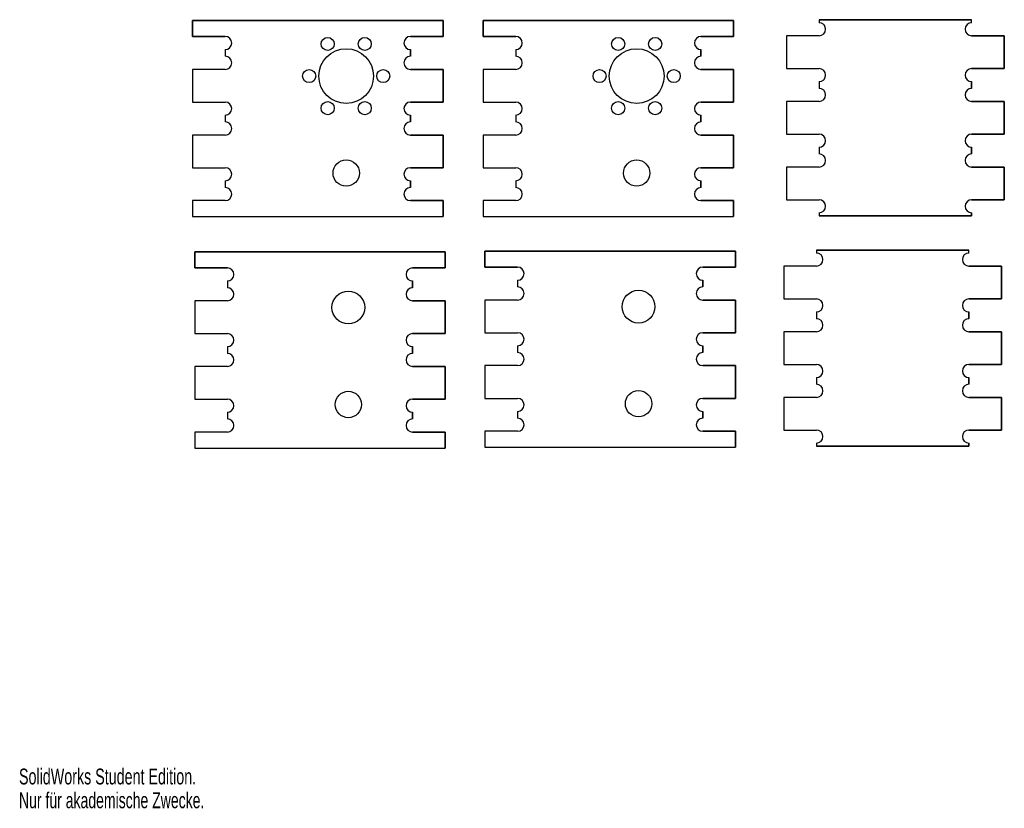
# Model space of a CAD drawing. Extents: x 0 to 452, y 2 to 364.
import ezdxf
from ezdxf.enums import TextEntityAlignment as Align

# ---------------------------------------------------------------- set-up
doc = ezdxf.new("R2010")
doc.units = 0
doc.header["$LTSCALE"] = 0.5
doc.linetypes.add('SLD-DURCHGEHEND', pattern=[0])
doc.layers.get('0').update_dxf_attribs({"linetype": 'CONTINUOUS'})

msp = doc.modelspace()

# ---------------------------------------------------------------- linework, layer by layer
at = {"color": 7, "linetype": 'SLD-DURCHGEHEND'}
for p, q in [((79.64, 363.56), (194.64, 363.56)), ((79.64, 356.21), (79.64, 363.56)), ((79.64, 363.56), (79.64, 356.21)), ((194.64, 363.56), (79.64, 363.56)), ((194.64, 363.56), (194.64, 356.21)), ((194.64, 356.21), (194.64, 363.56)), ((212.93, 363.56), (327.93, 363.56)), ((212.93, 356.21), (212.93, 363.56)), ((212.93, 363.56), (212.93, 356.21)), ((327.93, 363.56), (212.93, 363.56)), ((327.93, 363.56), (327.93, 356.21)), ((327.93, 356.21), (327.93, 363.56)), ((367.13, 363.91), (367.13, 362.51)), ((367.13, 363.91), (437.13, 363.91)), ((367.13, 363.91), (367.13, 362.51)), ((437.13, 363.91), (367.13, 363.91)), ((437.13, 362.51), (437.13, 363.91)), ((437.13, 362.51), (437.13, 363.91)), ((94.64, 356.21), (79.64, 356.21)), ((79.64, 356.21), (94.64, 356.21)), ((194.64, 356.21), (179.64, 356.21)), ((179.64, 356.21), (194.64, 356.21)), ((227.93, 356.21), (212.93, 356.21)), ((212.93, 356.21), (227.93, 356.21)), ((327.93, 356.21), (312.93, 356.21)), ((312.93, 356.21), (327.93, 356.21)), ((367.13, 356.51), (352.13, 356.51)), ((352.13, 356.51), (352.13, 341.51)), ((352.13, 356.51), (352.13, 341.51)), ((367.13, 356.51), (352.13, 356.51)), ((437.13, 356.51), (452.13, 356.51)), ((452.13, 356.51), (437.13, 356.51)), ((452.13, 356.51), (452.13, 341.51)), ((452.13, 341.51), (452.13, 356.51)), ((94.64, 350.21), (94.64, 347.11)), ((94.64, 350.21), (94.64, 347.11)), ((179.64, 350.21), (179.64, 347.11)), ((179.64, 347.11), (179.64, 350.21)), ((227.93, 350.21), (227.93, 347.11)), ((227.93, 350.21), (227.93, 347.11)), ((312.93, 350.21), (312.93, 347.11)), ((312.93, 347.11), (312.93, 350.21)), ((94.64, 341.11), (79.64, 341.11)), ((79.64, 341.11), (79.64, 326.11)), ((79.64, 341.11), (79.64, 326.11)), ((94.64, 341.11), (79.64, 341.11)), ((179.64, 341.11), (194.64, 341.11)), ((194.64, 341.11), (179.64, 341.11)), ((194.64, 341.11), (194.64, 326.11)), ((194.64, 326.11), (194.64, 341.11)), ((227.93, 341.11), (212.93, 341.11)), ((212.93, 341.11), (212.93, 326.11)), ((212.93, 341.11), (212.93, 326.11)), ((227.93, 341.11), (212.93, 341.11)), ((312.93, 341.11), (327.93, 341.11)), ((327.93, 341.11), (312.93, 341.11)), ((327.93, 341.11), (327.93, 326.11)), ((327.93, 326.11), (327.93, 341.11)), ((352.13, 341.51), (367.13, 341.51)), ((352.13, 341.51), (367.13, 341.51)), ((452.13, 341.51), (437.13, 341.51)), ((437.13, 341.51), (452.13, 341.51)), ((367.13, 335.51), (367.13, 332.41)), ((367.13, 335.51), (367.13, 332.41)), ((437.13, 335.51), (437.13, 332.41)), ((437.13, 332.41), (437.13, 335.51)), ((79.64, 326.11), (94.64, 326.11)), ((79.64, 326.11), (94.64, 326.11)), ((194.64, 326.11), (179.64, 326.11)), ((179.64, 326.11), (194.64, 326.11)), ((212.93, 326.11), (227.93, 326.11)), ((212.93, 326.11), (227.93, 326.11)), ((327.93, 326.11), (312.93, 326.11)), ((312.93, 326.11), (327.93, 326.11)), ((367.13, 326.41), (352.13, 326.41)), ((352.13, 326.41), (352.13, 311.41)), ((352.13, 326.41), (352.13, 311.41)), ((367.13, 326.41), (352.13, 326.41)), ((437.13, 326.41), (452.13, 326.41)), ((452.13, 326.41), (437.13, 326.41)), ((452.13, 326.41), (452.13, 311.41)), ((452.13, 311.41), (452.13, 326.41)), ((94.64, 320.11), (94.64, 317.01)), ((94.64, 320.11), (94.64, 317.01)), ((179.64, 320.11), (179.64, 317.01)), ((179.64, 317.01), (179.64, 320.11)), ((227.93, 320.11), (227.93, 317.01)), ((227.93, 320.11), (227.93, 317.01)), ((312.93, 320.11), (312.93, 317.01)), ((312.93, 317.01), (312.93, 320.11)), ((94.64, 311.01), (79.64, 311.01)), ((79.64, 311.01), (79.64, 296.01)), ((79.64, 311.01), (79.64, 296.01)), ((94.64, 311.01), (79.64, 311.01)), ((179.64, 311.01), (194.64, 311.01)), ((194.64, 311.01), (179.64, 311.01)), ((194.64, 311.01), (194.64, 296.01)), ((194.64, 296.01), (194.64, 311.01)), ((227.93, 311.01), (212.93, 311.01)), ((212.93, 311.01), (212.93, 296.01)), ((212.93, 311.01), (212.93, 296.01)), ((227.93, 311.01), (212.93, 311.01)), ((312.93, 311.01), (327.93, 311.01)), ((327.93, 311.01), (312.93, 311.01)), ((327.93, 311.01), (327.93, 296.01)), ((327.93, 296.01), (327.93, 311.01)), ((352.13, 311.41), (367.13, 311.41)), ((352.13, 311.41), (367.13, 311.41)), ((452.13, 311.41), (437.13, 311.41)), ((437.13, 311.41), (452.13, 311.41)), ((367.13, 305.41), (367.13, 302.31)), ((367.13, 305.41), (367.13, 302.31)), ((437.13, 305.41), (437.13, 302.31)), ((437.13, 302.31), (437.13, 305.41)), ((79.64, 296.01), (94.64, 296.01)), ((79.64, 296.01), (94.64, 296.01)), ((194.64, 296.01), (179.64, 296.01)), ((179.64, 296.01), (194.64, 296.01)), ((212.93, 296.01), (227.93, 296.01)), ((212.93, 296.01), (227.93, 296.01)), ((327.93, 296.01), (312.93, 296.01)), ((312.93, 296.01), (327.93, 296.01)), ((352.13, 296.31), (352.13, 281.31)), ((367.13, 296.31), (352.13, 296.31)), ((352.13, 296.31), (352.13, 281.31)), ((367.13, 296.31), (352.13, 296.31)), ((437.13, 296.31), (452.13, 296.31)), ((452.13, 296.31), (437.13, 296.31)), ((452.13, 296.31), (452.13, 281.31)), ((452.13, 281.31), (452.13, 296.31)), ((94.64, 290.01), (94.64, 286.91)), ((94.64, 290.01), (94.64, 286.91)), ((179.64, 290.01), (179.64, 286.91)), ((179.64, 286.91), (179.64, 290.01)), ((227.93, 290.01), (227.93, 286.91)), ((227.93, 290.01), (227.93, 286.91)), ((312.93, 290.01), (312.93, 286.91)), ((312.93, 286.91), (312.93, 290.01)), ((94.64, 280.91), (79.64, 280.91)), ((79.64, 280.91), (79.64, 273.56)), ((94.64, 280.91), (79.64, 280.91)), ((79.64, 280.91), (79.64, 273.56)), ((179.64, 280.91), (194.64, 280.91)), ((194.64, 280.91), (179.64, 280.91)), ((194.64, 280.91), (194.64, 273.56)), ((194.64, 273.56), (194.64, 280.91)), ((227.93, 280.91), (212.93, 280.91)), ((212.93, 280.91), (212.93, 273.56)), ((227.93, 280.91), (212.93, 280.91)), ((212.93, 280.91), (212.93, 273.56)), ((312.93, 280.91), (327.93, 280.91)), ((327.93, 280.91), (312.93, 280.91)), ((327.93, 280.91), (327.93, 273.56)), ((327.93, 273.56), (327.93, 280.91)), ((352.13, 281.31), (367.13, 281.31)), ((352.13, 281.31), (367.13, 281.31)), ((452.13, 281.31), (437.13, 281.31)), ((437.13, 281.31), (452.13, 281.31)), ((79.64, 273.56), (194.64, 273.56)), ((79.64, 273.56), (194.64, 273.56)), ((212.93, 273.56), (327.93, 273.56)), ((212.93, 273.56), (327.93, 273.56)), ((367.13, 275.31), (367.13, 273.91)), ((367.13, 275.31), (367.13, 273.91)), ((437.13, 273.91), (367.13, 273.91)), ((367.13, 273.91), (437.13, 273.91)), ((437.13, 275.31), (437.13, 273.91)), ((437.13, 273.91), (437.13, 275.31)), ((213.79, 257.76), (328.79, 257.76)), ((213.79, 250.41), (213.79, 257.76)), ((213.79, 257.76), (213.79, 250.41)), ((328.79, 257.76), (213.79, 257.76)), ((328.79, 257.76), (328.79, 250.41)), ((328.79, 250.41), (328.79, 257.76)), ((365.9, 258.25), (365.9, 256.85)), ((365.9, 258.25), (435.9, 258.25)), ((365.9, 258.25), (365.9, 256.85)), ((435.9, 258.25), (365.9, 258.25)), ((435.9, 256.85), (435.9, 258.25)), ((435.9, 256.85), (435.9, 258.25)), ((80.62, 257.39), (195.62, 257.39)), ((80.62, 250.04), (80.62, 257.39)), ((80.62, 257.39), (80.62, 250.04)), ((195.62, 257.39), (80.62, 257.39)), ((195.62, 257.39), (195.62, 250.04)), ((195.62, 250.04), (195.62, 257.39)), ((95.62, 250.04), (80.62, 250.04)), ((80.62, 250.04), (95.62, 250.04)), ((195.62, 250.04), (180.62, 250.04)), ((180.62, 250.04), (195.62, 250.04)), ((228.79, 250.41), (213.79, 250.41)), ((213.79, 250.41), (228.79, 250.41)), ((328.79, 250.41), (313.79, 250.41)), ((313.79, 250.41), (328.79, 250.41)), ((365.9, 250.85), (350.9, 250.85)), ((350.9, 250.85), (350.9, 235.85)), ((350.9, 250.85), (350.9, 235.85)), ((365.9, 250.85), (350.9, 250.85)), ((435.9, 250.85), (450.9, 250.85)), ((450.9, 250.85), (435.9, 250.85)), ((450.9, 250.85), (450.9, 235.85)), ((450.9, 235.85), (450.9, 250.85)), ((95.62, 244.04), (95.62, 240.94)), ((95.62, 244.04), (95.62, 240.94)), ((180.62, 244.04), (180.62, 240.94)), ((180.62, 240.94), (180.62, 244.04)), ((228.79, 244.41), (228.79, 241.31)), ((228.79, 244.41), (228.79, 241.31)), ((313.79, 244.41), (313.79, 241.31)), ((313.79, 241.31), (313.79, 244.41)), ((95.62, 234.94), (80.62, 234.94)), ((80.62, 234.94), (80.62, 219.94)), ((80.62, 234.94), (80.62, 219.94)), ((95.62, 234.94), (80.62, 234.94)), ((180.62, 234.94), (195.62, 234.94)), ((195.62, 234.94), (180.62, 234.94)), ((195.62, 234.94), (195.62, 219.94)), ((195.62, 219.94), (195.62, 234.94)), ((228.79, 235.31), (213.79, 235.31)), ((213.79, 235.31), (213.79, 220.31)), ((213.79, 235.31), (213.79, 220.31)), ((228.79, 235.31), (213.79, 235.31)), ((313.79, 235.31), (328.79, 235.31)), ((328.79, 235.31), (313.79, 235.31)), ((328.79, 235.31), (328.79, 220.31)), ((328.79, 220.31), (328.79, 235.31)), ((350.9, 235.85), (365.9, 235.85)), ((350.9, 235.85), (365.9, 235.85)), ((450.9, 235.85), (435.9, 235.85)), ((435.9, 235.85), (450.9, 235.85)), ((365.9, 229.85), (365.9, 226.75)), ((365.9, 229.85), (365.9, 226.75)), ((435.9, 229.85), (435.9, 226.75)), ((435.9, 226.75), (435.9, 229.85)), ((80.62, 219.94), (95.62, 219.94)), ((80.62, 219.94), (95.62, 219.94)), ((195.62, 219.94), (180.62, 219.94)), ((180.62, 219.94), (195.62, 219.94)), ((213.79, 220.31), (228.79, 220.31)), ((213.79, 220.31), (228.79, 220.31)), ((328.79, 220.31), (313.79, 220.31)), ((313.79, 220.31), (328.79, 220.31)), ((365.9, 220.75), (350.9, 220.75)), ((350.9, 220.75), (350.9, 205.75)), ((350.9, 220.75), (350.9, 205.75)), ((365.9, 220.75), (350.9, 220.75)), ((435.9, 220.75), (450.9, 220.75)), ((450.9, 220.75), (435.9, 220.75)), ((450.9, 220.75), (450.9, 205.75)), ((450.9, 205.75), (450.9, 220.75)), ((95.62, 213.94), (95.62, 210.84)), ((95.62, 213.94), (95.62, 210.84)), ((180.62, 213.94), (180.62, 210.84)), ((180.62, 210.84), (180.62, 213.94)), ((228.79, 214.31), (228.79, 211.21)), ((228.79, 214.31), (228.79, 211.21)), ((313.79, 214.31), (313.79, 211.21)), ((313.79, 211.21), (313.79, 214.31)), ((95.62, 204.84), (80.62, 204.84)), ((80.62, 204.84), (80.62, 189.84)), ((80.62, 204.84), (80.62, 189.84)), ((95.62, 204.84), (80.62, 204.84)), ((180.62, 204.84), (195.62, 204.84)), ((195.62, 204.84), (180.62, 204.84)), ((195.62, 204.84), (195.62, 189.84)), ((195.62, 189.84), (195.62, 204.84)), ((228.79, 205.21), (213.79, 205.21)), ((213.79, 205.21), (213.79, 190.21)), ((213.79, 205.21), (213.79, 190.21)), ((228.79, 205.21), (213.79, 205.21)), ((313.79, 205.21), (328.79, 205.21)), ((328.79, 205.21), (313.79, 205.21)), ((328.79, 205.21), (328.79, 190.21)), ((328.79, 190.21), (328.79, 205.21)), ((350.9, 205.75), (365.9, 205.75)), ((350.9, 205.75), (365.9, 205.75)), ((450.9, 205.75), (435.9, 205.75)), ((435.9, 205.75), (450.9, 205.75)), ((365.9, 199.75), (365.9, 196.65)), ((365.9, 199.75), (365.9, 196.65)), ((435.9, 199.75), (435.9, 196.65)), ((435.9, 196.65), (435.9, 199.75)), ((80.62, 189.84), (95.62, 189.84)), ((80.62, 189.84), (95.62, 189.84)), ((195.62, 189.84), (180.62, 189.84)), ((180.62, 189.84), (195.62, 189.84)), ((213.79, 190.21), (228.79, 190.21)), ((213.79, 190.21), (228.79, 190.21)), ((328.79, 190.21), (313.79, 190.21)), ((313.79, 190.21), (328.79, 190.21)), ((350.9, 190.65), (350.9, 175.65)), ((365.9, 190.65), (350.9, 190.65)), ((350.9, 190.65), (350.9, 175.65)), ((365.9, 190.65), (350.9, 190.65)), ((435.9, 190.65), (450.9, 190.65)), ((450.9, 190.65), (435.9, 190.65)), ((450.9, 190.65), (450.9, 175.65)), ((450.9, 175.65), (450.9, 190.65)), ((95.62, 183.84), (95.62, 180.74)), ((95.62, 183.84), (95.62, 180.74)), ((180.62, 183.84), (180.62, 180.74)), ((180.62, 180.74), (180.62, 183.84)), ((228.79, 184.21), (228.79, 181.11)), ((228.79, 184.21), (228.79, 181.11)), ((313.79, 184.21), (313.79, 181.11)), ((313.79, 181.11), (313.79, 184.21)), ((95.62, 174.74), (80.62, 174.74)), ((80.62, 174.74), (80.62, 167.39)), ((95.62, 174.74), (80.62, 174.74)), ((80.62, 174.74), (80.62, 167.39)), ((180.62, 174.74), (195.62, 174.74)), ((195.62, 174.74), (180.62, 174.74)), ((195.62, 174.74), (195.62, 167.39)), ((195.62, 167.39), (195.62, 174.74)), ((228.79, 175.11), (213.79, 175.11)), ((213.79, 175.11), (213.79, 167.76)), ((228.79, 175.11), (213.79, 175.11)), ((213.79, 175.11), (213.79, 167.76)), ((313.79, 175.11), (328.79, 175.11)), ((328.79, 175.11), (313.79, 175.11)), ((328.79, 175.11), (328.79, 167.76)), ((328.79, 167.76), (328.79, 175.11)), ((350.9, 175.65), (365.9, 175.65)), ((350.9, 175.65), (365.9, 175.65)), ((450.9, 175.65), (435.9, 175.65)), ((435.9, 175.65), (450.9, 175.65)), ((80.62, 167.39), (195.62, 167.39)), ((80.62, 167.39), (195.62, 167.39)), ((213.79, 167.76), (328.79, 167.76)), ((213.79, 167.76), (328.79, 167.76)), ((365.9, 169.65), (365.9, 168.25)), ((365.9, 169.65), (365.9, 168.25)), ((435.9, 168.25), (365.9, 168.25)), ((365.9, 168.25), (435.9, 168.25)), ((435.9, 169.65), (435.9, 168.25)), ((435.9, 168.25), (435.9, 169.65))]:
    msp.add_line(p, q, dxfattribs=at)
for centre, radius in [((141.64, 352.78), 3), ((158.64, 352.78), 3), ((274.93, 352.78), 3), ((291.93, 352.78), 3), ((150.14, 338.06), 12.55), ((283.43, 338.06), 12.55), ((133.14, 338.06), 3), ((167.14, 338.06), 3), ((266.43, 338.06), 3), ((300.43, 338.06), 3), ((141.64, 323.34), 3), ((158.64, 323.34), 3), ((274.93, 323.34), 3), ((291.93, 323.34), 3), ((150.14, 293.56), 6.05), ((283.43, 293.56), 6.05), ((284.29, 232.26), 7.5), ((151.12, 231.89), 7.5), ((151.12, 187.39), 6.05), ((284.29, 187.76), 6.05)]:
    msp.add_circle(centre, radius, dxfattribs=at)
for centre, start, end in [((367.13, 359.51), 270, 90), ((367.13, 359.51), 270, 90), ((437.13, 359.51), 90, 270), ((437.13, 359.51), 90, 270), ((94.64, 353.21), 270, 90), ((94.64, 353.21), 270, 90), ((179.64, 353.21), 90, 270), ((179.64, 353.21), 90, 270), ((227.93, 353.21), 270, 90), ((227.93, 353.21), 270, 90), ((312.93, 353.21), 90, 270), ((312.93, 353.21), 90, 270), ((94.64, 344.11), 270, 90), ((94.64, 344.11), 270, 90), ((179.64, 344.11), 90, 270), ((179.64, 344.11), 90, 270), ((227.93, 344.11), 270, 90), ((227.93, 344.11), 270, 90), ((312.93, 344.11), 90, 270), ((312.93, 344.11), 90, 270), ((367.13, 338.51), 270, 90), ((367.13, 338.51), 270, 90), ((437.13, 338.51), 90, 270), ((437.13, 338.51), 90, 270), ((367.13, 329.41), 270, 90), ((367.13, 329.41), 270, 90), ((437.13, 329.41), 90, 270), ((437.13, 329.41), 90, 270), ((94.64, 323.11), 270, 90), ((94.64, 323.11), 270, 90), ((179.64, 323.11), 90, 270), ((179.64, 323.11), 90, 270), ((227.93, 323.11), 270, 90), ((227.93, 323.11), 270, 90), ((312.93, 323.11), 90, 270), ((312.93, 323.11), 90, 270), ((94.64, 314.01), 270, 90), ((94.64, 314.01), 270, 90), ((179.64, 314.01), 90, 270), ((179.64, 314.01), 90, 270), ((227.93, 314.01), 270, 90), ((227.93, 314.01), 270, 90), ((312.93, 314.01), 90, 270), ((312.93, 314.01), 90, 270), ((367.13, 308.41), 270, 90), ((367.13, 308.41), 270, 90), ((437.13, 308.41), 90, 270), ((437.13, 308.41), 90, 270), ((367.13, 299.31), 270, 90), ((367.13, 299.31), 270, 90), ((437.13, 299.31), 90, 270), ((437.13, 299.31), 90, 270), ((94.64, 293.01), 270, 90), ((94.64, 293.01), 270, 90), ((179.64, 293.01), 90, 270), ((179.64, 293.01), 90, 270), ((227.93, 293.01), 270, 90), ((227.93, 293.01), 270, 90), ((312.93, 293.01), 90, 270), ((312.93, 293.01), 90, 270), ((94.64, 283.91), 270, 90), ((94.64, 283.91), 270, 90), ((179.64, 283.91), 90, 270), ((179.64, 283.91), 90, 270), ((227.93, 283.91), 270, 90), ((227.93, 283.91), 270, 90), ((312.93, 283.91), 90, 270), ((312.93, 283.91), 90, 270), ((367.13, 278.31), 270, 90), ((367.13, 278.31), 270, 90), ((437.13, 278.31), 90, 270), ((437.13, 278.31), 90, 270), ((365.9, 253.85), 270, 90), ((365.9, 253.85), 270, 90), ((435.9, 253.85), 90, 270), ((435.9, 253.85), 90, 270), ((95.62, 247.04), 270, 90), ((95.62, 247.04), 270, 90), ((180.62, 247.04), 90, 270), ((180.62, 247.04), 90, 270), ((228.79, 247.41), 270, 90), ((228.79, 247.41), 270, 90), ((313.79, 247.41), 90, 270), ((313.79, 247.41), 90, 270), ((95.62, 237.94), 270, 90), ((95.62, 237.94), 270, 90), ((180.62, 237.94), 90, 270), ((180.62, 237.94), 90, 270), ((228.79, 238.31), 270, 90), ((228.79, 238.31), 270, 90), ((313.79, 238.31), 90, 270), ((313.79, 238.31), 90, 270), ((365.9, 232.85), 270, 90), ((365.9, 232.85), 270, 90), ((435.9, 232.85), 90, 270), ((435.9, 232.85), 90, 270), ((365.9, 223.75), 270, 90), ((365.9, 223.75), 270, 90), ((435.9, 223.75), 90, 270), ((435.9, 223.75), 90, 270), ((95.62, 216.94), 270, 90), ((95.62, 216.94), 270, 90), ((180.62, 216.94), 90, 270), ((180.62, 216.94), 90, 270), ((228.79, 217.31), 270, 90), ((228.79, 217.31), 270, 90), ((313.79, 217.31), 90, 270), ((313.79, 217.31), 90, 270), ((95.62, 207.84), 270, 90), ((95.62, 207.84), 270, 90), ((180.62, 207.84), 90, 270), ((180.62, 207.84), 90, 270), ((228.79, 208.21), 270, 90), ((228.79, 208.21), 270, 90), ((313.79, 208.21), 90, 270), ((313.79, 208.21), 90, 270), ((365.9, 202.75), 270, 90), ((365.9, 202.75), 270, 90), ((435.9, 202.75), 90, 270), ((435.9, 202.75), 90, 270), ((365.9, 193.65), 270, 90), ((365.9, 193.65), 270, 90), ((435.9, 193.65), 90, 270), ((435.9, 193.65), 90, 270), ((95.62, 186.84), 270, 90), ((95.62, 186.84), 270, 90), ((180.62, 186.84), 90, 270), ((180.62, 186.84), 90, 270), ((228.79, 187.21), 270, 90), ((228.79, 187.21), 270, 90), ((313.79, 187.21), 90, 270), ((313.79, 187.21), 90, 270), ((95.62, 177.74), 270, 90), ((95.62, 177.74), 270, 90), ((180.62, 177.74), 90, 270), ((180.62, 177.74), 90, 270), ((228.79, 178.11), 270, 90), ((228.79, 178.11), 270, 90), ((313.79, 178.11), 90, 270), ((313.79, 178.11), 90, 270), ((365.9, 172.65), 270, 90), ((365.9, 172.65), 270, 90), ((435.9, 172.65), 90, 270), ((435.9, 172.65), 90, 270)]:
    msp.add_arc(centre, 3, start, end, dxfattribs=at)

# ---------------------------------------------------------------- texts
at = {"color": 7, "linetype": 'CONTINUOUS'}
for s, width, p in [('SolidWorks Student Edition.', 0.674074, (0, 10.91)), ('Nur für akademische Zwecke.', 0.661111, (0, 0))]:
    msp.add_text(s, height=7.2747, dxfattribs=dict(at, width=width)).set_placement(p, align=Align.BOTTOM_LEFT)

doc.saveas('drawing.dxf')
